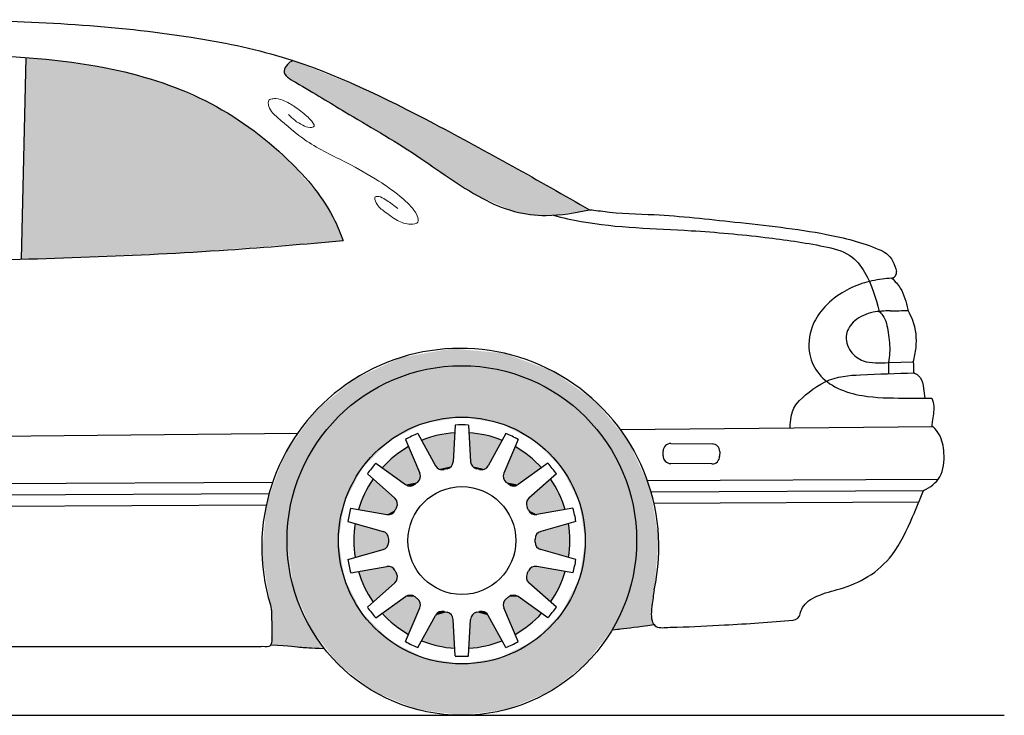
# Model space of a CAD drawing. Header units: millimetres. Extents: x 0 to 5.12, y 0 to 1.7.
# Tile 8 of 8: x 3.21 to 5.12, y 0.35 to 1.7. Entities that reach past the tile are written whole.
import ezdxf

# ---------------------------------------------------------------- set-up
doc = ezdxf.new("R2010")
doc.units = ezdxf.units.MM
doc.layers.add('HATCH', color=7, linetype='Continuous')

# ---------------------------------------------------------------- blocks, each defined once
blk = doc.blocks.new('*U1')
at = {"layer": 'HATCH', "color": 251, "linetype": 'Continuous'}
for points in [[(4.0516, 1.0593), (3.9525, 1.0423), (4.1517, 1.0502)], [(3.9525, 1.0423), (3.8612, 1.0003), (4.0698, 1.0258)], [(4.1517, 1.0502), (3.9525, 1.0423), (4.0698, 1.0258)], [(4.1517, 1.0502), (4.0698, 1.0258), (4.2461, 1.0155)], [(4.0698, 1.0258), (3.8612, 1.0003), (3.9818, 1.0142)], [(4.0698, 1.0258), (4.1578, 1.0142), (4.2461, 1.0155)], [(4.2461, 1.0155), (4.1578, 1.0142), (4.3283, 0.9577)], [(3.8612, 1.0003), (3.7837, 0.9362), (3.8998, 0.9803)], [(3.9818, 1.0142), (3.8612, 1.0003), (3.8998, 0.9803)], [(4.1578, 1.0142), (4.2398, 0.9803), (4.3283, 0.9577)], [(3.8998, 0.9803), (3.7837, 0.9362), (3.8294, 0.9262)], [(4.2398, 0.9803), (4.3103, 0.9262), (4.3283, 0.9577)], [(4.3283, 0.9577), (4.3103, 0.9262), (4.3928, 0.8805)], [(3.7837, 0.9362), (3.7255, 0.8542), (3.8294, 0.9262)], [(3.8294, 0.9262), (3.7255, 0.8542), (3.7754, 0.8558)], [(4.3103, 0.9262), (4.3643, 0.8558), (4.3928, 0.8805)], [(4.3928, 0.8805), (4.3643, 0.8558), (4.4353, 0.7894)], [(3.7255, 0.8542), (3.6904, 0.76), (3.7414, 0.7738)], [(3.7754, 0.8558), (3.7255, 0.8542), (3.7414, 0.7738)], [(4.3643, 0.8558), (4.3983, 0.7738), (4.4353, 0.7894)], [(4.4353, 0.7894), (4.3983, 0.7738), (4.4527, 0.6903)], [(3.7414, 0.7738), (3.6904, 0.76), (3.7298, 0.6858)], [(4.3983, 0.7738), (4.4098, 0.6858), (4.4527, 0.6903)], [(3.6904, 0.76), (3.6808, 0.6599), (3.7298, 0.6858)], [(4.4527, 0.6903), (4.4098, 0.6858), (4.444, 0.5902)], [(3.7298, 0.6858), (3.6808, 0.6599), (3.7382, 0.611)], [(4.4098, 0.6858), (4.3977, 0.5958), (4.444, 0.5902)], [(3.6808, 0.6599), (3.6974, 0.5607), (3.7382, 0.611)], [(3.7382, 0.611), (3.6974, 0.5607), (3.7628, 0.5398)], [(4.3977, 0.5958), (4.3622, 0.5122), (4.444, 0.5902)], [(4.444, 0.5902), (4.3622, 0.5122), (4.4405, 0.5662)], [(3.6974, 0.5607), (3.7, 0.5255), (3.7628, 0.5398)], [(4.4405, 0.5662), (4.3622, 0.5122), (4.4387, 0.5523)], [(3.7628, 0.5398), (3.7, 0.5255), (3.8024, 0.4758)], [(4.4387, 0.5523), (4.3622, 0.5122), (4.4383, 0.5396)], [(4.4383, 0.5396), (4.3622, 0.5122), (4.4432, 0.5227)], [(3.7, 0.5255), (3.6982, 0.4828), (3.7343, 0.4804)], [(3.7, 0.5255), (3.7343, 0.4804), (3.8024, 0.4758)], [(4.4432, 0.5227), (4.3622, 0.5122), (4.4172, 0.5187)], [(4.4172, 0.5187), (4.3622, 0.5122), (4.3824, 0.5145)], [(4.4172, 0.5187), (4.3824, 0.5145), (4.3979, 0.5163)], [(3.7343, 0.4804), (3.7532, 0.4787), (3.8024, 0.4758)], [(3.7532, 0.4787), (3.7683, 0.4774), (3.8024, 0.4758)], [(3.7683, 0.4774), (3.7812, 0.4768), (3.8024, 0.4758)]]:
    blk.add_solid(points, dxfattribs=at)
blk = doc.blocks.new('*U18')
at = {"layer": 'HATCH', "linetype": 'Continuous'}
for points in [[(4.0231, 0.8906), (3.9915, 0.8807), (4.053, 0.8392)], [(4.0559, 0.8954), (4.0231, 0.8906), (4.053, 0.8392)], [(3.9915, 0.8807), (4.0185, 0.8313), (4.053, 0.8392)], [(4.053, 0.8392), (4.0185, 0.8313), (4.0494, 0.8302)], [(4.0185, 0.8313), (4.0256, 0.8248), (4.0494, 0.8302)], [(4.0494, 0.8302), (4.0256, 0.8248), (4.041, 0.8253)], [(4.041, 0.8253), (4.0256, 0.8248), (4.0382, 0.8246)], [(4.0256, 0.8248), (4.0353, 0.824), (4.0382, 0.8246)]]:
    blk.add_solid(points, dxfattribs=at)
blk = doc.blocks.new('*U19')
at = {"layer": 'HATCH', "linetype": 'Continuous'}
for points in [[(3.9663, 0.8686), (3.9389, 0.85), (3.9881, 0.8167)], [(3.9389, 0.85), (3.9147, 0.8274), (3.9881, 0.8167)], [(3.9147, 0.8274), (3.9605, 0.7946), (3.9881, 0.8167)], [(3.9881, 0.8167), (3.9605, 0.7946), (3.9888, 0.807)], [(3.9888, 0.807), (3.9605, 0.7946), (3.9834, 0.799)], [(3.9834, 0.799), (3.9605, 0.7946), (3.9811, 0.7972)], [(3.9811, 0.7972), (3.9605, 0.7946), (3.9788, 0.7953)], [(3.9788, 0.7953), (3.9605, 0.7946), (3.9697, 0.7918)]]:
    blk.add_solid(points, dxfattribs=at)
blk = doc.blocks.new('*U20')
at = {"layer": 'HATCH', "linetype": 'Continuous'}
for points in [[(3.8973, 0.8056), (3.8806, 0.7769), (3.9394, 0.7683)], [(3.8806, 0.7769), (3.8687, 0.7461), (3.9394, 0.7683)], [(3.9394, 0.7683), (3.8687, 0.7461), (3.9442, 0.7598)], [(3.9442, 0.7598), (3.8687, 0.7461), (3.9429, 0.7502)], [(3.9429, 0.7502), (3.8687, 0.7461), (3.9415, 0.7476)], [(3.9415, 0.7476), (3.8687, 0.7461), (3.9403, 0.7449)], [(3.8687, 0.7461), (3.9241, 0.7364), (3.9403, 0.7449)], [(3.9403, 0.7449), (3.9241, 0.7364), (3.9336, 0.7379)]]:
    blk.add_solid(points, dxfattribs=at)
blk = doc.blocks.new('*U21')
at = {"layer": 'HATCH', "linetype": 'Continuous'}
for points in [[(3.8625, 0.7188), (3.8598, 0.6858), (3.9166, 0.7035)], [(3.9166, 0.7035), (3.8598, 0.6858), (3.9245, 0.698)], [(3.9245, 0.698), (3.8598, 0.6858), (3.9275, 0.6888)], [(3.9275, 0.6888), (3.8598, 0.6858), (3.9274, 0.6858)], [(3.8598, 0.6858), (3.8625, 0.6528), (3.9274, 0.6858)], [(3.9274, 0.6858), (3.8625, 0.6528), (3.9275, 0.6829)], [(3.9275, 0.6829), (3.8625, 0.6528), (3.9245, 0.6736)], [(3.9245, 0.6736), (3.8625, 0.6528), (3.9166, 0.6681)]]:
    blk.add_solid(points, dxfattribs=at)
blk = doc.blocks.new('*U22')
at = {"layer": 'HATCH', "linetype": 'Continuous'}
for points in [[(3.9241, 0.6353), (3.8687, 0.6256), (3.9336, 0.6337)], [(3.9336, 0.6337), (3.8687, 0.6256), (3.9403, 0.6267)], [(3.9403, 0.6267), (3.8687, 0.6256), (3.9415, 0.624)], [(3.8687, 0.6256), (3.8806, 0.5947), (3.9415, 0.624)], [(3.9415, 0.624), (3.8806, 0.5947), (3.9429, 0.6214)], [(3.9429, 0.6214), (3.8806, 0.5947), (3.9442, 0.6118)], [(3.9442, 0.6118), (3.8806, 0.5947), (3.9394, 0.6034)], [(3.9394, 0.6034), (3.8806, 0.5947), (3.8973, 0.5661)]]:
    blk.add_solid(points, dxfattribs=at)
blk = doc.blocks.new('*U23')
at = {"layer": 'HATCH', "linetype": 'Continuous'}
for points in [[(3.9605, 0.577), (3.9147, 0.5443), (3.9788, 0.5764)], [(3.9788, 0.5764), (3.9147, 0.5443), (3.9811, 0.5745)], [(3.9697, 0.5798), (3.9605, 0.577), (3.9788, 0.5764)], [(3.9811, 0.5745), (3.9147, 0.5443), (3.9834, 0.5727)], [(3.9834, 0.5727), (3.9147, 0.5443), (3.9888, 0.5646)], [(3.9888, 0.5646), (3.9147, 0.5443), (3.9881, 0.555)], [(3.9881, 0.555), (3.9147, 0.5443), (3.9663, 0.5031)], [(3.9147, 0.5443), (3.9389, 0.5216), (3.9663, 0.5031)]]:
    blk.add_solid(points, dxfattribs=at)
blk = doc.blocks.new('*U24')
at = {"layer": 'HATCH', "linetype": 'Continuous'}
for points in [[(4.0185, 0.5403), (3.9915, 0.491), (4.053, 0.5325)], [(4.0256, 0.5469), (4.0185, 0.5403), (4.041, 0.5464)], [(4.041, 0.5464), (4.0185, 0.5403), (4.0494, 0.5415)], [(4.0494, 0.5415), (4.0185, 0.5403), (4.053, 0.5325)], [(4.0353, 0.5477), (4.0256, 0.5469), (4.0382, 0.547)], [(4.0382, 0.547), (4.0256, 0.5469), (4.041, 0.5464)], [(4.053, 0.5325), (3.9915, 0.491), (4.0559, 0.4763)], [(3.9915, 0.491), (4.0231, 0.4811), (4.0559, 0.4763)]]:
    blk.add_solid(points, dxfattribs=at)
blk = doc.blocks.new('*U25')
at = {"layer": 'HATCH', "linetype": 'Continuous'}
for points in [[(4.0903, 0.5415), (4.0867, 0.5325), (4.1212, 0.5403)], [(4.1212, 0.5403), (4.0867, 0.5325), (4.1482, 0.491)], [(4.0987, 0.5464), (4.0903, 0.5415), (4.1212, 0.5403)], [(4.1015, 0.547), (4.0987, 0.5464), (4.114, 0.5469)], [(4.114, 0.5469), (4.0987, 0.5464), (4.1212, 0.5403)], [(4.1044, 0.5477), (4.1015, 0.547), (4.114, 0.5469)], [(4.0867, 0.5325), (4.0838, 0.4763), (4.1482, 0.491)], [(4.1482, 0.491), (4.0838, 0.4763), (4.1166, 0.4811)]]:
    blk.add_solid(points, dxfattribs=at)
blk = doc.blocks.new('*U26')
at = {"layer": 'HATCH', "linetype": 'Continuous'}
for points in [[(4.1609, 0.5764), (4.1586, 0.5745), (4.225, 0.5443)], [(4.17, 0.5798), (4.1609, 0.5764), (4.1792, 0.577)], [(4.1792, 0.577), (4.1609, 0.5764), (4.225, 0.5443)], [(4.1563, 0.5727), (4.1509, 0.5646), (4.225, 0.5443)], [(4.1509, 0.5646), (4.1516, 0.555), (4.225, 0.5443)], [(4.1586, 0.5745), (4.1563, 0.5727), (4.225, 0.5443)], [(4.1516, 0.555), (4.1733, 0.5031), (4.225, 0.5443)], [(4.225, 0.5443), (4.1733, 0.5031), (4.2008, 0.5216)]]:
    blk.add_solid(points, dxfattribs=at)
blk = doc.blocks.new('*U27')
at = {"layer": 'HATCH', "linetype": 'Continuous'}
for points in [[(4.206, 0.6337), (4.1994, 0.6267), (4.271, 0.6256)], [(4.2156, 0.6353), (4.206, 0.6337), (4.271, 0.6256)], [(4.1968, 0.6214), (4.1955, 0.6118), (4.259, 0.5947)], [(4.1981, 0.624), (4.1968, 0.6214), (4.259, 0.5947)], [(4.1994, 0.6267), (4.1981, 0.624), (4.271, 0.6256)], [(4.271, 0.6256), (4.1981, 0.624), (4.259, 0.5947)], [(4.1955, 0.6118), (4.2003, 0.6034), (4.259, 0.5947)], [(4.2003, 0.6034), (4.2424, 0.5661), (4.259, 0.5947)]]:
    blk.add_solid(points, dxfattribs=at)
blk = doc.blocks.new('*U28')
at = {"layer": 'HATCH', "linetype": 'Continuous'}
for points in [[(4.2772, 0.7188), (4.2231, 0.7035), (4.2798, 0.6858)], [(4.2151, 0.698), (4.2122, 0.6888), (4.2798, 0.6858)], [(4.2231, 0.7035), (4.2151, 0.698), (4.2798, 0.6858)], [(4.2122, 0.6888), (4.2122, 0.6858), (4.2798, 0.6858)], [(4.2798, 0.6858), (4.2122, 0.6829), (4.2772, 0.6528)], [(4.2122, 0.6858), (4.2122, 0.6829), (4.2798, 0.6858)], [(4.2122, 0.6829), (4.2151, 0.6736), (4.2772, 0.6528)], [(4.2151, 0.6736), (4.2231, 0.6681), (4.2772, 0.6528)]]:
    blk.add_solid(points, dxfattribs=at)
blk = doc.blocks.new('*U29')
at = {"layer": 'HATCH', "linetype": 'Continuous'}
for points in [[(4.2424, 0.8056), (4.2003, 0.7683), (4.259, 0.7769)], [(4.2003, 0.7683), (4.1955, 0.7598), (4.271, 0.7461)], [(4.259, 0.7769), (4.2003, 0.7683), (4.271, 0.7461)], [(4.1955, 0.7598), (4.1968, 0.7502), (4.271, 0.7461)], [(4.1968, 0.7502), (4.1981, 0.7476), (4.271, 0.7461)], [(4.1981, 0.7476), (4.1994, 0.7449), (4.271, 0.7461)], [(4.271, 0.7461), (4.1994, 0.7449), (4.2156, 0.7364)], [(4.1994, 0.7449), (4.206, 0.7379), (4.2156, 0.7364)]]:
    blk.add_solid(points, dxfattribs=at)
blk = doc.blocks.new('*U30')
at = {"layer": 'HATCH', "linetype": 'Continuous'}
for points in [[(4.1733, 0.8686), (4.1516, 0.8167), (4.2008, 0.85)], [(4.2008, 0.85), (4.1516, 0.8167), (4.225, 0.8274)], [(4.225, 0.8274), (4.1516, 0.8167), (4.1792, 0.7946)], [(4.1516, 0.8167), (4.1509, 0.807), (4.1792, 0.7946)], [(4.1509, 0.807), (4.1563, 0.799), (4.1792, 0.7946)], [(4.1563, 0.799), (4.1586, 0.7972), (4.1792, 0.7946)], [(4.1586, 0.7972), (4.1609, 0.7953), (4.1792, 0.7946)], [(4.1609, 0.7953), (4.17, 0.7918), (4.1792, 0.7946)]]:
    blk.add_solid(points, dxfattribs=at)
blk = doc.blocks.new('*U31')
at = {"layer": 'HATCH', "linetype": 'Continuous'}
for points in [[(4.0838, 0.8954), (4.0867, 0.8392), (4.1166, 0.8906)], [(4.1166, 0.8906), (4.0867, 0.8392), (4.1482, 0.8807)], [(4.1482, 0.8807), (4.0867, 0.8392), (4.1212, 0.8313)], [(4.0867, 0.8392), (4.0903, 0.8302), (4.1212, 0.8313)], [(4.1212, 0.8313), (4.0903, 0.8302), (4.114, 0.8248)], [(4.0903, 0.8302), (4.0987, 0.8253), (4.114, 0.8248)], [(4.0987, 0.8253), (4.1015, 0.8246), (4.114, 0.8248)], [(4.114, 0.8248), (4.1015, 0.8246), (4.1044, 0.824)]]:
    blk.add_solid(points, dxfattribs=at)
blk = doc.blocks.new('*U32')
at = {"layer": 'HATCH', "linetype": 'Continuous'}
for points in [[(4.0698, 1.0258), (3.9818, 1.0142), (4.1578, 1.0142)], [(4.1578, 1.0142), (3.8998, 0.9803), (4.2398, 0.9803)], [(3.9818, 1.0142), (3.8998, 0.9803), (4.1578, 1.0142)], [(4.2398, 0.9803), (3.8294, 0.9262), (4.3103, 0.9262)], [(3.8998, 0.9803), (3.8294, 0.9262), (4.2398, 0.9803)], [(3.8294, 0.9262), (3.7754, 0.8558), (3.9957, 0.9141)], [(3.8294, 0.9262), (4.0698, 0.9258), (4.3103, 0.9262)], [(3.8294, 0.9262), (3.9957, 0.9141), (4.0698, 0.9258)], [(4.3103, 0.9262), (4.0698, 0.9258), (4.144, 0.9141)], [(4.3103, 0.9262), (4.144, 0.9141), (4.3643, 0.8558)], [(3.9957, 0.9141), (3.7754, 0.8558), (3.9288, 0.88)], [(4.144, 0.9141), (4.2109, 0.88), (4.3643, 0.8558)], [(3.9288, 0.88), (3.7754, 0.8558), (3.8757, 0.8269)], [(4.2109, 0.88), (4.264, 0.8269), (4.3643, 0.8558)], [(3.7754, 0.8558), (3.7414, 0.7738), (3.8757, 0.8269)], [(4.3643, 0.8558), (4.264, 0.8269), (4.3983, 0.7738)], [(3.8757, 0.8269), (3.7414, 0.7738), (3.8416, 0.76)], [(4.264, 0.8269), (4.2981, 0.76), (4.3983, 0.7738)], [(3.7414, 0.7738), (3.7298, 0.6858), (3.8416, 0.76)], [(4.3983, 0.7738), (4.2981, 0.76), (4.4098, 0.6858)], [(3.8416, 0.76), (3.7298, 0.6858), (3.8298, 0.6858)], [(4.2981, 0.76), (4.3098, 0.6858), (4.4098, 0.6858)], [(3.7298, 0.6858), (3.7414, 0.5978), (3.8298, 0.6858)], [(3.8298, 0.6858), (3.7414, 0.5978), (3.8416, 0.6117)], [(4.4098, 0.6858), (4.2981, 0.6117), (4.3983, 0.5978)], [(4.3098, 0.6858), (4.2981, 0.6117), (4.4098, 0.6858)], [(3.8416, 0.6117), (3.7414, 0.5978), (3.8757, 0.5448)], [(3.7414, 0.5978), (3.7754, 0.5158), (3.8757, 0.5448)], [(4.2981, 0.6117), (4.264, 0.5448), (4.3983, 0.5978)], [(4.3983, 0.5978), (4.264, 0.5448), (4.3643, 0.5158)], [(3.8757, 0.5448), (3.7754, 0.5158), (3.9288, 0.4917)], [(4.264, 0.5448), (4.2109, 0.4917), (4.3643, 0.5158)], [(3.7754, 0.5158), (3.8294, 0.4454), (3.9288, 0.4917)], [(4.3643, 0.5158), (4.2109, 0.4917), (4.3103, 0.4454)], [(3.9288, 0.4917), (3.8294, 0.4454), (3.9957, 0.4576)], [(4.2109, 0.4917), (4.144, 0.4576), (4.3103, 0.4454)], [(3.9957, 0.4576), (3.8294, 0.4454), (4.0698, 0.4458)], [(4.0698, 0.4458), (3.8294, 0.4454), (4.3103, 0.4454)], [(3.8294, 0.4454), (3.8998, 0.3914), (4.3103, 0.4454)], [(4.3103, 0.4454), (3.8998, 0.3914), (4.2398, 0.3914)], [(4.144, 0.4576), (4.0698, 0.4458), (4.3103, 0.4454)], [(3.8998, 0.3914), (3.9818, 0.3574), (4.2398, 0.3914)], [(4.2398, 0.3914), (3.9818, 0.3574), (4.1578, 0.3574)], [(3.9818, 0.3574), (4.0698, 0.3458), (4.1578, 0.3574)]]:
    blk.add_solid(points, dxfattribs=at)
blk = doc.blocks.new('*U35')
at = {"layer": 'HATCH', "linetype": 'Continuous'}
for points in [[(3.2126, 1.233), (3.7348, 1.4235), (3.2219, 1.6255)], [(3.6629, 1.4847), (3.2219, 1.6255), (3.7348, 1.4235)], [(3.2219, 1.6255), (3.6629, 1.4847), (3.3146, 1.6159)], [(3.5835, 1.5348), (3.3146, 1.6159), (3.6629, 1.4847)], [(3.3146, 1.6159), (3.5835, 1.5348), (3.4069, 1.5991)], [(3.4974, 1.5727), (3.4069, 1.5991), (3.5835, 1.5348)], [(3.7348, 1.4235), (3.2126, 1.233), (3.7966, 1.3521)], [(3.5261, 1.2458), (3.7966, 1.3521), (3.2126, 1.233)], [(3.7966, 1.3521), (3.5261, 1.2458), (3.8207, 1.3122)], [(3.8389, 1.2693), (3.8207, 1.3122), (3.5261, 1.2458)]]:
    blk.add_solid(points, dxfattribs=at)
blk = doc.blocks.new('*U36')
at = {"layer": 'HATCH', "linetype": 'Continuous'}
for points in [[(3.741, 1.6196), (3.7264, 1.6061), (3.8909, 1.5595)], [(3.7264, 1.6061), (3.7243, 1.5972), (3.8909, 1.5595)], [(3.7243, 1.5972), (3.7286, 1.5894), (3.8909, 1.5595)], [(3.7286, 1.5894), (3.7666, 1.5653), (3.8909, 1.5595)], [(3.7666, 1.5653), (3.8323, 1.5258), (3.8909, 1.5595)], [(3.8909, 1.5595), (3.8323, 1.5258), (4.0357, 1.4863)], [(3.8323, 1.5258), (3.966, 1.445), (4.0357, 1.4863)], [(4.0357, 1.4863), (3.966, 1.445), (4.3183, 1.329)], [(3.966, 1.445), (4.0978, 1.358), (4.3183, 1.329)], [(4.0978, 1.358), (4.1699, 1.3266), (4.3183, 1.329)], [(4.3183, 1.329), (4.1699, 1.3266), (4.248, 1.3187)], [(4.1699, 1.3266), (4.2087, 1.3194), (4.248, 1.3187)]]:
    blk.add_solid(points, dxfattribs=at)

msp = doc.modelspace()

# ---------------------------------------------------------------- linework, layer by layer
for p, q in [((3.2219, 1.6255), (3.2126, 1.233)), ((4.8993, 1.0319), (4.9479, 1.0332)), ((4.0567, 0.9104), (4.053, 0.8392)), ((4.0567, 0.9104), (4.053, 0.8392)), ((4.083, 0.9104), (4.0867, 0.8392)), ((4.083, 0.9104), (4.0867, 0.8392)), ((4.3785, 0.9015), (4.9861, 0.9079)), ((1.514, 0.8714), (3.7508, 0.8949)), ((3.9605, 0.8825), (3.9881, 0.8167)), ((3.9605, 0.8825), (3.9881, 0.8167)), ((3.9843, 0.8939), (4.0185, 0.8313)), ((3.9843, 0.8939), (4.0185, 0.8313)), ((4.1554, 0.8939), (4.1212, 0.8313)), ((4.1554, 0.8939), (4.1212, 0.8313)), ((4.1792, 0.8825), (4.1516, 0.8167)), ((4.1792, 0.8825), (4.1516, 0.8167)), ((4.4765, 0.8747), (4.5564, 0.8739)), ((4.4612, 0.8507), (4.4613, 0.8598)), ((4.5713, 0.8587), (4.5712, 0.8496)), ((3.9024, 0.8362), (3.9605, 0.7946)), ((3.9024, 0.8362), (3.9605, 0.7946)), ((4.2372, 0.8362), (4.1792, 0.7946)), ((4.2372, 0.8362), (4.1792, 0.7946)), ((4.556, 0.8348), (4.4761, 0.8356)), ((3.886, 0.8156), (3.9394, 0.7683)), ((3.886, 0.8156), (3.9394, 0.7683)), ((4.2537, 0.8156), (4.2003, 0.7683)), ((4.2537, 0.8156), (4.2003, 0.7683)), ((4.4308, 0.8027), (4.9966, 0.8053)), ((1.5508, 0.7894), (3.7017, 0.7993)), ((3.8538, 0.7487), (3.9241, 0.7364)), ((3.8538, 0.7487), (3.9241, 0.7364)), ((4.2859, 0.7487), (4.2156, 0.7364)), ((4.2859, 0.7487), (4.2156, 0.7364)), ((3.8479, 0.723), (3.9166, 0.7035)), ((3.8479, 0.723), (3.9166, 0.7035)), ((4.2918, 0.723), (4.2231, 0.7035)), ((4.2918, 0.723), (4.2231, 0.7035)), ((3.8479, 0.6487), (3.9166, 0.6681)), ((3.8479, 0.6487), (3.9166, 0.6681)), ((4.2918, 0.6487), (4.2231, 0.6681)), ((4.2918, 0.6487), (4.2231, 0.6681)), ((3.8538, 0.623), (3.9241, 0.6353)), ((3.8538, 0.623), (3.9241, 0.6353)), ((4.2859, 0.623), (4.2156, 0.6353)), ((4.2859, 0.623), (4.2156, 0.6353)), ((3.886, 0.5561), (3.9394, 0.6034)), ((3.886, 0.5561), (3.9394, 0.6034)), ((4.2537, 0.5561), (4.2003, 0.6034)), ((4.2537, 0.5561), (4.2003, 0.6034)), ((3.9024, 0.5355), (3.9605, 0.577)), ((3.9024, 0.5355), (3.9605, 0.577)), ((4.2372, 0.5355), (4.1792, 0.577)), ((4.2372, 0.5355), (4.1792, 0.577)), ((3.9605, 0.4892), (3.9881, 0.555)), ((3.9605, 0.4892), (3.9881, 0.555)), ((3.9843, 0.4777), (4.0185, 0.5403)), ((3.9843, 0.4777), (4.0185, 0.5403)), ((4.1554, 0.4777), (4.1212, 0.5403)), ((4.1554, 0.4777), (4.1212, 0.5403)), ((4.1792, 0.4892), (4.1516, 0.555)), ((4.1792, 0.4892), (4.1516, 0.555)), ((4.0567, 0.4612), (4.053, 0.5325)), ((4.0567, 0.4612), (4.053, 0.5325)), ((4.083, 0.4612), (4.0867, 0.5325)), ((4.083, 0.4612), (4.0867, 0.5325)), ((1.5716, 0.4795), (3.6795, 0.4795)), ((0, 0.3458), (5.1248, 0.3458))]:
    msp.add_line(p, q)
at = {"color": 251}
for p, q in [((1.557, 0.7674), (3.6948, 0.7772)), ((4.4379, 0.7807), (4.9676, 0.7831))]:
    msp.add_line(p, q, dxfattribs=at)
at = {"color": 252}
for p, q in [((1.5618, 0.7454), (3.6893, 0.7552)), ((4.4435, 0.7587), (4.9586, 0.7611))]:
    msp.add_line(p, q, dxfattribs=at)
for radius in [0.34, 0.24]:
    msp.add_circle((4.0698, 0.6858), radius)
msp.add_circle((4.0698, 0.6858), 0.1049, dxfattribs=at)
msp.add_circle((4.0698, 0.6858), 0.1049, dxfattribs=at)
for centre, radius, start, end in [((4.9044, 1.2069), 0.0107, 275.0287, 12.2567), ((4.0698, 0.6858), 0.225, 86.6419, 93.3581), ((4.0698, 0.6858), 0.225, 86.6419, 93.3581), ((4.0698, 0.6858), 0.225, 112.3561, 119.0724), ((4.0698, 0.6858), 0.225, 112.3561, 119.0724), ((4.0698, 0.6858), 0.21, 93.8116, 111.9027), ((4.0698, 0.6858), 0.21, 93.8116, 111.9027), ((4.0698, 0.6858), 0.21, 68.0973, 86.1884), ((4.0698, 0.6858), 0.21, 68.0973, 86.1884), ((4.0698, 0.6858), 0.225, 60.9276, 67.6439), ((4.0698, 0.6858), 0.225, 60.9276, 67.6439), ((4.0698, 0.6858), 0.21, 119.5259, 137.617), ((4.0698, 0.6858), 0.21, 119.5259, 137.617), ((4.0698, 0.6858), 0.21, 42.383, 60.4741), ((4.0698, 0.6858), 0.21, 42.383, 60.4741), ((4.4763, 0.8597), 0.015, 89.4254, 179.4254), ((4.5563, 0.8589), 0.015, 359.4254, 89.4254), ((4.4762, 0.8506), 0.015, 179.4254, 269.4254), ((4.5562, 0.8498), 0.015, 269.4254, 359.4254), ((4.0698, 0.6858), 0.225, 138.0704, 144.7867), ((4.0698, 0.6858), 0.225, 138.0704, 144.7867), ((4.0317, 0.8385), 0.015, 208.6758, 284.0411), ((4.0317, 0.8385), 0.015, 208.6758, 284.0411), ((4.0698, 0.6858), 0.1424, 101.6732, 104.0411), ((4.0698, 0.6858), 0.1424, 101.6732, 104.0411), ((4.038, 0.84), 0.015, 281.6732, 357.0385), ((4.038, 0.84), 0.015, 281.6732, 357.0385), ((4.1017, 0.84), 0.015, 182.9615, 258.3268), ((4.1017, 0.84), 0.015, 182.9615, 258.3268), ((4.0698, 0.6858), 0.1424, 75.9589, 78.3268), ((4.0698, 0.6858), 0.1424, 75.9589, 78.3268), ((4.108, 0.8385), 0.015, 255.9589, 331.3242), ((4.108, 0.8385), 0.015, 255.9589, 331.3242), ((4.0698, 0.6858), 0.225, 35.2133, 41.9296), ((4.0698, 0.6858), 0.225, 35.2133, 41.9296), ((4.0698, 0.6858), 0.21, 145.2402, 163.3313), ((4.0698, 0.6858), 0.21, 145.2402, 163.3313), ((3.9743, 0.8109), 0.015, 307.3875, 22.7528), ((3.9743, 0.8109), 0.015, 307.3875, 22.7528), ((4.1654, 0.8109), 0.015, 157.2472, 232.6125), ((4.1654, 0.8109), 0.015, 157.2472, 232.6125), ((4.0698, 0.6858), 0.21, 16.6687, 34.7598), ((4.0698, 0.6858), 0.21, 16.6687, 34.7598), ((3.9692, 0.8068), 0.015, 234.3901, 309.7554), ((3.9692, 0.8068), 0.015, 234.3901, 309.7554), ((4.0698, 0.6858), 0.1424, 127.3875, 129.7554), ((4.0698, 0.6858), 0.1424, 127.3875, 129.7554), ((4.0698, 0.6858), 0.1424, 50.2446, 52.6125), ((4.0698, 0.6858), 0.1424, 50.2446, 52.6125), ((4.1705, 0.8068), 0.015, 230.2446, 305.6099), ((4.1705, 0.8068), 0.015, 230.2446, 305.6099), ((3.9295, 0.757), 0.015, 333.1018, 48.4671), ((3.9295, 0.757), 0.015, 333.1018, 48.4671), ((4.2102, 0.757), 0.015, 131.5329, 206.8982), ((4.2102, 0.757), 0.015, 131.5329, 206.8982), ((4.0698, 0.6858), 0.225, 163.7847, 170.501), ((4.0698, 0.6858), 0.225, 163.7847, 170.501), ((4.0698, 0.6858), 0.1424, 153.1018, 155.4696), ((4.0698, 0.6858), 0.1424, 153.1018, 155.4696), ((4.0698, 0.6858), 0.1424, 24.5304, 26.8982), ((4.0698, 0.6858), 0.1424, 24.5304, 26.8982), ((4.0698, 0.6858), 0.225, 9.499, 16.2153), ((4.0698, 0.6858), 0.225, 9.499, 16.2153), ((3.9267, 0.7512), 0.015, 260.1044, 335.4696), ((3.9267, 0.7512), 0.015, 260.1044, 335.4696), ((4.213, 0.7512), 0.015, 204.5304, 279.8956), ((4.213, 0.7512), 0.015, 204.5304, 279.8956), ((4.0698, 0.6858), 0.21, 170.9545, 189.0455), ((4.0698, 0.6858), 0.21, 170.9545, 189.0455), ((4.0698, 0.6858), 0.21, 350.9545, 9.0455), ((4.0698, 0.6858), 0.21, 350.9545, 9.0455), ((3.9125, 0.6891), 0.015, 358.8161, 74.1814), ((3.9125, 0.6891), 0.015, 358.8161, 74.1814), ((4.2272, 0.6891), 0.015, 105.8186, 181.1839), ((4.2272, 0.6891), 0.015, 105.8186, 181.1839), ((3.9125, 0.6826), 0.015, 285.8186, 1.1839), ((3.9125, 0.6826), 0.015, 285.8186, 1.1839), ((4.0698, 0.6858), 0.1424, 178.8161, 181.1839), ((4.0698, 0.6858), 0.1424, 178.8161, 181.1839), ((4.0698, 0.6858), 0.1424, 358.8161, 1.1839), ((4.0698, 0.6858), 0.1424, 358.8161, 1.1839), ((4.2272, 0.6826), 0.015, 178.8161, 254.1814), ((4.2272, 0.6826), 0.015, 178.8161, 254.1814), ((4.0698, 0.6858), 0.225, 189.499, 196.2153), ((4.0698, 0.6858), 0.225, 189.499, 196.2153), ((3.9267, 0.6205), 0.015, 24.5304, 99.8956), ((3.9267, 0.6205), 0.015, 24.5304, 99.8956), ((4.213, 0.6205), 0.015, 80.1044, 155.4696), ((4.213, 0.6205), 0.015, 80.1044, 155.4696), ((4.0698, 0.6858), 0.225, 343.7847, 350.501), ((4.0698, 0.6858), 0.225, 343.7847, 350.501), ((4.0698, 0.6858), 0.21, 196.6687, 214.7598), ((4.0698, 0.6858), 0.21, 196.6687, 214.7598), ((3.9295, 0.6146), 0.015, 311.5329, 26.8982), ((3.9295, 0.6146), 0.015, 311.5329, 26.8982), ((4.0698, 0.6858), 0.1424, 204.5304, 206.8982), ((4.0698, 0.6858), 0.1424, 204.5304, 206.8982), ((4.2102, 0.6146), 0.015, 153.1018, 228.4671), ((4.2102, 0.6146), 0.015, 153.1018, 228.4671), ((4.0698, 0.6858), 0.1424, 333.1018, 335.4696), ((4.0698, 0.6858), 0.1424, 333.1018, 335.4696), ((4.0698, 0.6858), 0.21, 325.2402, 343.3313), ((4.0698, 0.6858), 0.21, 325.2402, 343.3313), ((3.9692, 0.5648), 0.015, 50.2446, 125.6099), ((3.9692, 0.5648), 0.015, 50.2446, 125.6099), ((4.0698, 0.6858), 0.1424, 230.2446, 232.6125), ((4.0698, 0.6858), 0.1424, 230.2446, 232.6125), ((4.0698, 0.6858), 0.1424, 307.3875, 309.7554), ((4.0698, 0.6858), 0.1424, 307.3875, 309.7554), ((4.1705, 0.5648), 0.015, 54.3901, 129.7554), ((4.1705, 0.5648), 0.015, 54.3901, 129.7554), ((4.0698, 0.6858), 0.225, 215.2133, 221.9296), ((4.0698, 0.6858), 0.225, 215.2133, 221.9296), ((3.9743, 0.5608), 0.015, 337.2472, 52.6125), ((3.9743, 0.5608), 0.015, 337.2472, 52.6125), ((4.1654, 0.5608), 0.015, 127.3875, 202.7528), ((4.1654, 0.5608), 0.015, 127.3875, 202.7528), ((4.0698, 0.6858), 0.225, 318.0704, 324.7867), ((4.0698, 0.6858), 0.225, 318.0704, 324.7867), ((4.0698, 0.6858), 0.21, 222.383, 240.4741), ((4.0698, 0.6858), 0.21, 222.383, 240.4741), ((4.0317, 0.5331), 0.015, 75.9589, 151.3242), ((4.0317, 0.5331), 0.015, 75.9589, 151.3242), ((4.0698, 0.6858), 0.1424, 255.9589, 258.3268), ((4.0698, 0.6858), 0.1424, 255.9589, 258.3268), ((4.038, 0.5317), 0.015, 2.9615, 78.3268), ((4.038, 0.5317), 0.015, 2.9615, 78.3268), ((4.1017, 0.5317), 0.015, 101.6732, 177.0385), ((4.1017, 0.5317), 0.015, 101.6732, 177.0385), ((4.0698, 0.6858), 0.1424, 281.6732, 284.0411), ((4.0698, 0.6858), 0.1424, 281.6732, 284.0411), ((4.108, 0.5331), 0.015, 28.6758, 104.0411), ((4.108, 0.5331), 0.015, 28.6758, 104.0411), ((4.0698, 0.6858), 0.21, 299.5259, 317.617), ((4.0698, 0.6858), 0.21, 299.5259, 317.617), ((4.7131, 0.5457), 0.015, 274.383, 349.1887), ((4.0698, 0.6858), 0.225, 240.9276, 247.6439), ((4.0698, 0.6858), 0.225, 240.9276, 247.6439), ((4.0698, 0.6858), 0.21, 248.0973, 266.1884), ((4.0698, 0.6858), 0.21, 248.0973, 266.1884), ((4.0698, 0.6858), 0.21, 273.8116, 291.9027), ((4.0698, 0.6858), 0.21, 273.8116, 291.9027), ((4.0698, 0.6858), 0.225, 292.3561, 299.0724), ((4.0698, 0.6858), 0.225, 292.3561, 299.0724), ((4.0698, 0.6858), 0.225, 266.6419, 273.3581), ((4.0698, 0.6858), 0.225, 266.6419, 273.3581)]:
    msp.add_arc(centre, radius, start, end)
at = {"color": 7}
msp.add_arc((4.0668, 0.6734), 0.3862, 347.5571, 196.9619, dxfattribs=at)
for points, knots in [([(1.6606, 1.2931), (1.7055, 1.3199), (1.8642, 1.4136), (2.1094, 1.5361), (2.4354, 1.66), (2.7564, 1.695), (3.1374, 1.7016), (3.4543, 1.6854), (3.7686, 1.6221), (4.0246, 1.4956), (4.2187, 1.3863), (4.3183, 1.329)], [5.161499, 5.161499, 5.161499, 5.161499, 19.799205, 56.666154, 81.66675, 116.800839, 146.081125, 188.320035, 205.182489, 235.293653, 267.443394, 267.443394, 267.443394, 267.443394]), ([(2.0094, 1.3194), (2.0382, 1.3433), (2.1264, 1.4165), (2.2936, 1.5023), (2.5273, 1.6005), (2.8055, 1.6366), (3.0992, 1.6339), (3.3564, 1.619), (3.5744, 1.5522), (3.7247, 1.4428), (3.8106, 1.3411), (3.8341, 1.2823), (3.8389, 1.2693)], [0, 0, 0, 0, 10.443221, 31.966936, 52.149999, 81.080077, 109.425725, 134.278803, 153.082948, 171.504391, 185.333227, 189.191268, 189.191268, 189.191268, 189.191268]), ([(3.741, 1.6196), (3.7372, 1.6175), (3.7298, 1.6125), (3.7184, 1.5932), (3.7775, 1.5594), (3.8522, 1.513), (3.982, 1.439), (4.0824, 1.3617), (4.1695, 1.3233), (4.2419, 1.3147), (4.2903, 1.3234), (4.3183, 1.329)], [0.594458, 0.594458, 0.594458, 0.594458, 1.824578, 3.085004, 6.008404, 16.452609, 31.666424, 45.82162, 52.191467, 57.962216, 65.893948, 65.893948, 65.893948, 65.893948]), ([(4.3183, 1.329), (4.3188, 1.33), (4.3676, 1.3217), (4.4623, 1.321), (4.6076, 1.3043), (4.7552, 1.2891), (4.8536, 1.2649), (4.8969, 1.2448), (4.9094, 1.2292), (4.9133, 1.2163), (4.9149, 1.2092)], [0, 0, 0, 0, 3.305477, 12.715836, 27.50782, 44.271266, 54.121541, 55.719122, 57.451618, 59.488812, 59.488812, 59.488812, 59.488812]), ([(4.248, 1.3187), (4.266, 1.3137), (4.3533, 1.2943), (4.4928, 1.2921), (4.6508, 1.2777), (4.7528, 1.2633), (4.8245, 1.2467), (4.8634, 1.1982), (4.8746, 1.1579), (4.8816, 1.1316)], [1.577444, 1.577444, 1.577444, 1.577444, 6.770078, 26.744931, 40.224634, 50.975, 55.938237, 59.995928, 67.562662, 67.562662, 67.562662, 67.562662]), ([(2.0666, 1.2063), (2.2367, 1.209), (2.5732, 1.2146), (3.0891, 1.2296), (3.5103, 1.2411), (3.7641, 1.2627), (3.8389, 1.2693)], [2.675507, 2.675507, 2.675507, 2.675507, 50.21773, 96.738912, 146.956532, 167.929996, 167.929996, 167.929996, 167.929996]), ([(4.9053, 1.1962), (4.8993, 1.1957), (4.8799, 1.1936), (4.8468, 1.1868), (4.8064, 1.1683), (4.772, 1.1399), (4.7461, 1.0986), (4.7414, 1.0508), (4.7624, 1.0065), (4.8009, 0.9789), (4.8585, 0.9635), (4.9206, 0.9628), (4.9655, 0.9629), (4.9836, 0.963)], [2.091506, 2.091506, 2.091506, 2.091506, 3.778184, 7.539883, 11.491402, 16.08802, 19.793974, 24.880485, 28.746013, 32.974596, 37.673719, 45.202006, 50.246277, 50.246277, 50.246277, 50.246277]), ([(4.9063, 1.1963), (4.9123, 1.1901), (4.928, 1.1729), (4.9343, 1.1491), (4.9375, 1.1338), (4.9377, 1.133)], [0.494569, 0.494569, 0.494569, 0.494569, 2.863802, 6.965135, 7.170606, 7.170606, 7.170606, 7.170606]), ([(4.9029, 1.1326), (4.8917, 1.1323), (4.8673, 1.1318), (4.8345, 1.1177), (4.8122, 1.0869), (4.8229, 1.0525), (4.8478, 1.0335), (4.8746, 1.031), (4.891, 1.0315), (4.8993, 1.0319)], [0, 0, 0, 0, 3.342776, 7.26767, 10.346255, 13.795224, 16.821076, 19.239562, 21.7287, 21.7287, 21.7287, 21.7287]), ([(4.8816, 1.1316), (4.8839, 1.1292), (4.8944, 1.1181), (4.8999, 1.0887), (4.9032, 1.0577), (4.9003, 1.0382), (4.8993, 1.0319)], [0, 0, 0, 0, 1.001734, 4.52711, 8.504357, 10.414156, 10.414156, 10.414156, 10.414156]), ([(4.9029, 1.1326), (4.9087, 1.1327), (4.9203, 1.133), (4.9319, 1.133), (4.9377, 1.133)], [0, 0, 0, 0, 1.758579, 3.479926, 3.479926, 3.479926, 3.479926]), ([(4.8993, 1.0319), (4.8994, 1.0289), (4.8998, 1.0217), (4.8999, 1.0145), (4.8999, 1.0103)], [0, 0, 0, 0, 0.90303, 2.158086, 2.158086, 2.158086, 2.158086]), ([(4.7082, 0.905), (4.7087, 0.9126), (4.7113, 0.9339), (4.7168, 0.9523), (4.78, 1.0049), (4.8593, 1.009), (4.9154, 1.0109), (4.9496, 1.012)], [0.673134, 0.673134, 0.673134, 0.673134, 2.749993, 6.639773, 11.970185, 17.997666, 27.664763, 27.664763, 27.664763, 27.664763]), ([(4.948, 1.0129), (4.9532, 1.0102), (4.9642, 1.0031), (4.968, 0.9827), (4.9696, 0.9691), (4.9703, 0.9629)], [0.677537, 0.677537, 0.677537, 0.677537, 2.241572, 4.321066, 6.05802, 6.05802, 6.05802, 6.05802]), ([(4.9836, 0.963), (4.9857, 0.9578), (4.9904, 0.9429), (4.9845, 0.9241), (4.9841, 0.9109), (4.9841, 0.9079)], [0.836757, 0.836757, 0.836757, 0.836757, 2.376565, 5.208745, 6.05358, 6.05358, 6.05358, 6.05358]), ([(4.9676, 0.7831), (4.9811, 0.7892), (5.0058, 0.8079), (5.0095, 0.8531), (5.0031, 0.8882), (4.9907, 0.9028), (4.9861, 0.9079)], [0, 0, 0, 0, 3.928218, 8.322437, 11.732442, 13.624223, 13.624223, 13.624223, 13.624223]), ([(4.7278, 0.5429), (4.7287, 0.5474), (4.7336, 0.5626), (4.7639, 0.5817), (4.8093, 0.5915), (4.8626, 0.6132), (4.915, 0.6606), (4.9432, 0.7232), (4.9607, 0.7661), (4.9676, 0.7831)], [2.050601, 2.050601, 2.050601, 2.050601, 3.338514, 6.673538, 11.066341, 16.584538, 22.482106, 30.323937, 35.462411, 35.462411, 35.462411, 35.462411]), ([(4.444, 0.5902), (4.4422, 0.5794), (4.4407, 0.5677), (4.4383, 0.5496), (4.438, 0.532), (4.447, 0.5144), (4.468, 0.5172), (4.4827, 0.5174), (4.4885, 0.5172)], [0, 0, 0, 0, 9.265033, 11.637087, 13.469601, 14.528561, 17.07289, 18.805725, 18.805725, 18.805725, 18.805725]), ([(4.4885, 0.5172), (4.5193, 0.5184), (4.5946, 0.5218), (4.6698, 0.5273), (4.7143, 0.5307)], [8.525823, 8.525823, 8.525823, 8.525823, 17.144802, 29.595256, 29.595256, 29.595256, 29.595256])]:
    msp.add_open_spline(points, degree=3, knots=knots)
at = {"color": 251, "lineweight": 20}
for points in [[(3.7031, 1.5453), (3.6947, 1.5425), (3.6945, 1.53), (3.711, 1.5089), (3.7679, 1.463), (3.8462, 1.4205), (3.9086, 1.3847), (3.9494, 1.3556), (3.9766, 1.3285), (3.9831, 1.3177), (3.9842, 1.3051), (3.9707, 1.301), (3.9445, 1.3085), (3.9199, 1.3255), (3.9031, 1.3426), (3.9011, 1.3543), (3.9114, 1.3541), (3.9237, 1.3475), (3.9456, 1.3318)], [(3.7031, 1.5453), (3.7083, 1.5454), (3.7258, 1.5406), (3.7477, 1.5276), (3.7707, 1.5091), (3.7802, 1.4983), (3.7826, 1.4916), (3.7745, 1.4894), (3.7605, 1.4936), (3.7447, 1.5033), (3.7328, 1.5144)]]:
    msp.add_spline(points, degree=3, dxfattribs=at)
msp.add_spline([(4.9479, 1.0332), (4.9531, 1.0612), (4.947, 1.1139), (4.9377, 1.133)], degree=3)
msp.add_open_spline([(4.9479, 1.0332), (4.948, 1.0262), (4.948, 1.0191), (4.948, 1.012)], degree=3)
at = {"color": 7}
for points, knots in [([(3.6974, 0.5607), (3.6991, 0.5535), (3.6997, 0.5405), (3.7002, 0.5158), (3.7007, 0.4897), (3.6972, 0.4789), (3.69, 0.4789), (3.6795, 0.4795)], [5.203399, 5.203399, 5.203399, 5.203399, 6.911216, 11.305923, 13.024109, 13.695424, 14.80607, 14.80607, 14.80607, 14.80607]), ([(4.3622, 0.5122), (4.3714, 0.513), (4.3907, 0.5159), (4.4103, 0.517), (4.4432, 0.5227)], [3.970804, 3.970804, 3.970804, 3.970804, 5.05706, 9.85305, 9.85305, 9.85305, 9.85305]), ([(3.6982, 0.4828), (3.7366, 0.4806), (3.7549, 0.4783), (3.7732, 0.477), (3.8024, 0.4758)], [2.931988, 2.931988, 2.931988, 2.931988, 5.951918, 8.06679, 8.06679, 8.06679, 8.06679])]:
    msp.add_open_spline(points, degree=3, knots=knots, dxfattribs=at)

# ---------------------------------------------------------------- block references
at = {"layer": 'HATCH', "linetype": 'Continuous'}
for name in ['*U35', '*U36', '*U32', '*U18', '*U31', '*U19', '*U30', '*U20', '*U29', '*U21', '*U28', '*U22', '*U27', '*U23', '*U26', '*U24', '*U25']:
    msp.add_blockref(name, (0, 0), dxfattribs=at)
at = {"layer": 'HATCH', "color": 251, "linetype": 'Continuous'}
msp.add_blockref('*U1', (0, 0), dxfattribs=at)

doc.saveas('drawing.dxf')
